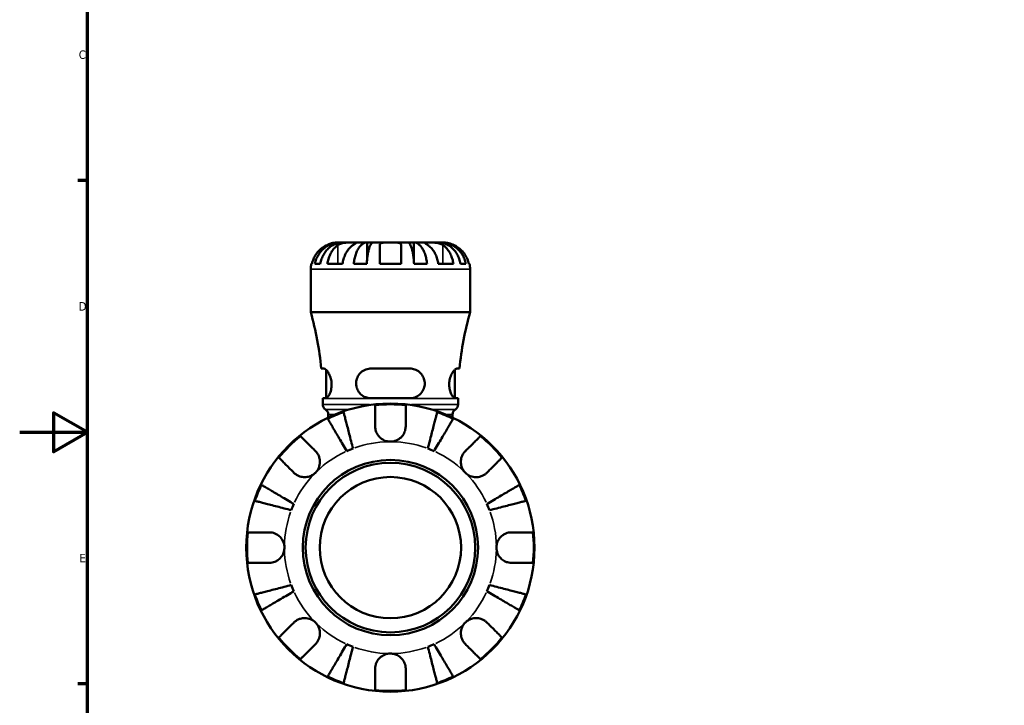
# Model space of a CAD drawing. Header units: millimetres. Extents: x 0 to 902, y 0 to 828.
# Tile 2 of 11: x 0 to 290, y 216 to 419. Entities that reach past the tile are written whole.
import ezdxf

# ---------------------------------------------------------------- set-up
doc = ezdxf.new("R2010")
doc.units = ezdxf.units.MM
for name, color, linetype, lineweight in [('Border (ISO)', 7, 'Continuous', 70), ('Visible (ISO)', 7, 'Continuous', 50), ('Visible Narrow (ISO)', 7, 'Continuous', 35)]:
    doc.layers.add(name, color=color, linetype=linetype, lineweight=lineweight)
doc.styles.add('Note Text (ISO)', font='tahoma.ttf')

# ---------------------------------------------------------------- blocks, each defined once
blk = doc.blocks.new('Borders Default Border')
at = {"layer": 'Border (ISO)'}
for p, q in [((20, 371.25), (17.1, 371.25)), ((20, 222.75), (17.1, 222.75))]:
    blk.add_line(p, q, dxfattribs=at)
at = {"layer": 'Border (ISO)', "flags": 128}
for points in [[(20, 20), (20, 574), (821, 574), (821, 20), (20, 20)], [(0, 297), (20, 297), (10, 302.77), (10, 291.23), (20, 297)]]:
    blk.add_lwpolyline(points, dxfattribs=at)
at = {"layer": 'Border (ISO)', "color": 232, "true_color": 0xca0064, "char_height": 2.5, "attachment_point": 7, "style": 'Note Text (ISO)'}
for s, insert in [('C', (17.43, 407.08)), ('D', (17.43, 332.88)), ('E', (17.64, 258.63))]:
    blk.add_mtext(s, dxfattribs=dict(at, insert=insert))

msp = doc.modelspace()

# ---------------------------------------------------------------- linework, layer by layer
at = {"layer": 'Visible (ISO)'}
for p, q in [((94.542, 352.9688), (93.7057, 352.9688)), ((94.542, 352.9688), (94.542, 352.9188)), ((95.3074, 352.9688), (94.542, 352.9688)), ((98.2822, 352.9688), (95.3074, 352.9688)), ((102.4397, 352.9688), (98.2822, 352.9688)), ((102.4397, 352.9688), (102.4397, 347.8804)), ((104.2874, 352.9688), (102.4397, 352.9688)), ((109.3307, 352.9688), (104.2874, 352.9688)), ((114.374, 352.9688), (109.3307, 352.9688)), ((116.2218, 352.9688), (114.374, 352.9688)), ((120.3793, 352.9688), (116.2218, 352.9688)), ((116.2218, 352.9688), (116.2218, 347.8804)), ((123.3541, 352.9688), (120.3793, 352.9688)), ((124.1194, 352.9688), (123.3541, 352.9688)), ((124.9557, 352.9688), (124.1194, 352.9688)), ((124.1194, 352.9688), (124.1194, 352.9188)), ((85.9898, 346.6688), (86.2034, 346.6688)), ((87.0576, 346.6688), (88.6464, 346.6688)), ((90.7498, 346.6688), (95.2046, 346.6688)), ((98.5161, 346.6688), (102.3518, 346.6688)), ((106.1807, 346.6688), (112.4807, 346.6688)), ((116.3096, 346.6688), (120.1454, 346.6688)), ((123.4568, 346.6688), (127.9116, 346.6688)), ((130.015, 346.6688), (131.6038, 346.6688)), ((132.4581, 346.6688), (132.6716, 346.6688)), ((85.8307, 332.3888), (85.8307, 345.0938)), ((132.8307, 332.3888), (132.8307, 345.0938)), ((132.8307, 332.3888), (85.8307, 332.3888)), ((89.7627, 315.7813), (88.9354, 315.7813)), ((90.3557, 307.059), (90.3557, 315.46)), ((115.0807, 315.7813), (103.5807, 315.7813)), ((128.3057, 307.059), (128.3057, 315.46)), ((129.726, 315.7813), (128.8987, 315.7813)), ((89.3556, 307.0313), (90.2011, 307.0313)), ((89.3557, 305.1817), (89.3557, 306.9088)), ((103.5807, 307.0313), (115.0807, 307.0313)), ((128.4603, 307.0313), (129.3058, 307.0313)), ((129.3057, 305.1817), (129.3057, 306.9088)), ((91.0007, 301.3128), (91.0007, 302.2697)), ((127.6607, 301.3128), (127.6607, 302.2697))]:
    msp.add_line(p, q, dxfattribs=at)
for radius in [42.5, 25.85, 25, 20.8333]:
    msp.add_circle((109.3307, 262.9688), radius, dxfattribs=at)
for centre, radius, start, end in [((93.7057, 345.0938), 7.875, 168.463041, 180), ((124.9557, 345.0938), 7.875, 0, 11.536959), ((-4.4962, 306.9088), 93.8519, 5.424685, 15.75304), ((223.1576, 306.9088), 93.8519, 164.24696, 174.575315), ((-4.4962, 306.9088), 93.8519, 0, 0.074785), ((91.0557, 305.1817), 1.7, 180, 238.923876), ((109.3307, 262.9688), 42.2727, 83.88919, 96.11081), ((127.6057, 305.1817), 1.7, 301.076124, 0), ((223.1576, 306.9088), 93.8519, 179.925215, 180), ((89.3007, 302.2697), 1.7, 0, 58.923876), ((109.3307, 262.9688), 42.2727, 109.054366, 115.945634), ((109.3307, 262.9688), 42.2727, 64.054366, 70.945634), ((129.3607, 302.2697), 1.7, 121.076124, 180), ((109.3307, 262.9688), 42.2727, 128.88919, 141.11081), ((109.3307, 262.9688), 42.2727, 38.88919, 51.11081), ((109.3307, 262.9688), 31.25, 110.666222, 114.333778), ((109.3307, 262.9688), 31.25, 65.666222, 69.333778), ((109.3307, 262.9688), 42.2727, 154.054366, 160.945634), ((109.3307, 262.9688), 42.2727, 19.054366, 25.945634), ((109.3307, 262.9688), 31.25, 155.666222, 159.333778), ((109.3307, 262.9688), 31.25, 20.666222, 24.333778), ((109.3307, 262.9688), 42.2727, 173.88919, 186.11081), ((109.3307, 262.9688), 42.2727, 353.88919, 6.11081), ((109.3307, 262.9688), 31.25, 200.666222, 204.333778), ((109.3307, 262.9688), 31.25, 335.666222, 339.333778), ((109.3307, 262.9688), 42.2727, 199.054366, 205.945634), ((109.3307, 262.9688), 42.2727, 334.054366, 340.945634), ((109.3307, 262.9688), 42.2727, 218.88919, 231.11081), ((109.3307, 262.9688), 42.2727, 308.88919, 321.11081), ((109.3307, 262.9688), 31.25, 245.666222, 249.333778), ((109.3307, 262.9688), 31.25, 290.666222, 294.333778), ((109.3307, 262.9688), 42.2727, 244.054366, 250.945634), ((109.3307, 262.9688), 42.2727, 289.054366, 295.945634), ((109.3307, 262.9688), 42.2727, 263.88919, 276.11081)]:
    msp.add_arc(centre, radius, start, end, dxfattribs=at)
for points, knots in [([(90.5557, 352.1911), (90.2226, 352.0331), (89.8858, 351.8443), (89.1193, 351.336), (88.7052, 350.993), (88.0126, 350.3044), (87.6697, 349.8959), (87.0782, 349.0157), (86.8295, 348.544), (86.462, 347.661), (86.3068, 347.1708), (86.2034, 346.6688)], [3.892395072, 3.892395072, 3.892395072, 3.892395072, 3.998310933, 3.998310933, 4.145419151, 4.145419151, 4.291315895, 4.291315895, 4.43721264, 4.43721264, 4.578247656, 4.578247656, 4.578247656, 4.578247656]), ([(87.0576, 346.6688), (87.1576, 347.1745), (87.3083, 347.6684), (87.6639, 348.5547), (87.9036, 349.0266), (88.474, 349.9076), (88.8047, 350.3167), (89.4707, 351.0041), (89.8675, 351.3457), (90.722, 351.9348), (91.1796, 352.1823), (92.051, 352.5547), (92.545, 352.7138), (93.5546, 352.9208), (94.07, 352.9688), (94.542, 352.9688)], [0.14940091, 0.14940091, 0.14940091, 0.14940091, 0.2914093, 0.2914093, 0.4372079, 0.4372079, 0.58300651, 0.58300651, 0.72897266, 0.72897266, 0.87493881, 0.87493881, 1.02118481, 1.02118481, 1.16743081, 1.16743081, 1.16743081, 1.16743081]), ([(95.3074, 352.9688), (94.8873, 352.9688), (94.4286, 352.9208), (93.5301, 352.7138), (93.0904, 352.5547), (92.3149, 352.1823), (91.9076, 351.9348), (91.1472, 351.3457), (90.7941, 351.0041), (90.2013, 350.3167), (89.907, 349.9076), (89.3993, 349.0266), (89.186, 348.5547), (88.8695, 347.6684), (88.7355, 347.1745), (88.6464, 346.6688)], [3.50593172, 3.50593172, 3.50593172, 3.50593172, 3.65217772, 3.65217772, 3.79842372, 3.79842372, 3.94438987, 3.94438987, 4.09035602, 4.09035602, 4.23615463, 4.23615463, 4.38195324, 4.38195324, 4.52396163, 4.52396163, 4.52396163, 4.52396163]), ([(93.7057, 352.9688), (93.7057, 352.9688), (93.6828, 352.969), (93.5888, 352.9678), (93.5148, 352.9664), (93.2451, 352.9525), (93.0028, 352.9326), (92.4919, 352.8475), (92.255, 352.7975), (91.8174, 352.6792), (91.6269, 352.6204), (91.2372, 352.4839), (91.0397, 352.4066), (90.7467, 352.2797), (90.6508, 352.2362), (90.5557, 352.1911)], [-2.176679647, -2.176679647, -2.176679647, -2.176679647, -2.110866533, -2.110866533, -2.040552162, -2.040552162, -1.91738302, -1.91738302, -1.829422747, -1.829422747, -1.765581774, -1.765581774, -1.70117883, -1.70117883, -1.669619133, -1.669619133, -1.669619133, -1.669619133]), ([(90.7498, 346.6688), (90.8229, 347.1708), (90.9327, 347.661), (91.1926, 348.544), (91.3684, 349.0157), (91.7867, 349.8959), (92.0292, 350.3044), (92.5189, 350.993), (92.8117, 351.336), (93.3537, 351.8443), (93.5919, 352.0331), (93.8274, 352.1911)], [0.149410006, 0.149410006, 0.149410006, 0.149410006, 0.290445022, 0.290445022, 0.436341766, 0.436341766, 0.582238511, 0.582238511, 0.729346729, 0.729346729, 0.835262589, 0.835262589, 0.835262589, 0.835262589]), ([(93.8274, 352.1911), (93.9136, 352.2489), (94.0056, 352.304), (94.261, 352.4403), (94.4324, 352.516), (94.8057, 352.651), (95.0063, 352.7092), (95.5052, 352.8238), (95.8064, 352.8701), (96.5026, 352.9418), (96.8902, 352.957), (97.6382, 352.9704), (97.9878, 352.9688), (98.2822, 352.9688)], [-0.50766593, -0.50766593, -0.50766593, -0.50766593, -0.46718991, -0.46718991, -0.402002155, -0.402002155, -0.33506637, -0.33506637, -0.243004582, -0.243004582, -0.124888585, -0.124888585, 0, 0, 0, 0]), ([(98.2822, 352.1911), (98.0466, 352.0331), (97.8084, 351.8443), (97.2665, 351.336), (96.9737, 350.993), (96.4839, 350.3044), (96.2415, 349.8959), (95.8232, 349.0157), (95.6473, 348.544), (95.3875, 347.661), (95.2777, 347.1708), (95.2046, 346.6688)], [3.892401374, 3.892401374, 3.892401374, 3.892401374, 3.998317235, 3.998317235, 4.145425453, 4.145425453, 4.291322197, 4.291322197, 4.437218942, 4.437218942, 4.578253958, 4.578253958, 4.578253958, 4.578253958]), ([(98.2822, 352.9688), (98.4379, 352.9688), (98.5769, 352.969), (98.8249, 352.9678), (98.9305, 352.9663), (99.1288, 352.9538), (99.1933, 352.9388), (99.2129, 352.8739), (99.1742, 352.8266), (99.0333, 352.7093), (98.9545, 352.6511), (98.763, 352.5161), (98.6521, 352.4404), (98.4506, 352.3042), (98.3685, 352.2489), (98.2822, 352.1911)], [0, 0, 0, 0, 0.066081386, 0.066081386, 0.136674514, 0.136674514, 0.238734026, 0.238734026, 0.334577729, 0.334577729, 0.401578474, 0.401578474, 0.466853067, 0.466853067, 0.507453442, 0.507453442, 0.507453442, 0.507453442]), ([(98.5161, 346.6688), (98.5685, 347.1745), (98.6475, 347.6684), (98.8339, 348.5547), (98.9596, 349.0266), (99.2586, 349.9076), (99.432, 350.3167), (99.7811, 351.0041), (99.9891, 351.3457), (100.4371, 351.9348), (100.677, 352.1823), (101.1338, 352.5547), (101.3928, 352.7138), (101.922, 352.9208), (102.1922, 352.9688), (102.4397, 352.9688)], [0.14940091, 0.14940091, 0.14940091, 0.14940091, 0.2914093, 0.2914093, 0.4372079, 0.4372079, 0.58300651, 0.58300651, 0.72897266, 0.72897266, 0.87493881, 0.87493881, 1.02118481, 1.02118481, 1.16743081, 1.16743081, 1.16743081, 1.16743081]), ([(104.2874, 352.9688), (104.1654, 352.9688), (104.0321, 352.9208), (103.771, 352.7138), (103.6432, 352.5547), (103.4178, 352.1823), (103.2995, 351.9348), (103.0785, 351.3457), (102.9759, 351.0041), (102.8037, 350.3167), (102.7181, 349.9076), (102.5706, 349.0266), (102.5086, 348.5547), (102.4167, 347.6684), (102.3777, 347.1745), (102.3518, 346.6688)], [3.50593182, 3.50593182, 3.50593182, 3.50593182, 3.65217783, 3.65217783, 3.79842383, 3.79842383, 3.94438998, 3.94438998, 4.09035612, 4.09035612, 4.23615473, 4.23615473, 4.38195334, 4.38195334, 4.52396173, 4.52396173, 4.52396173, 4.52396173]), ([(106.1807, 352.1911), (106.1807, 352.2531), (106.1889, 352.3122), (106.2301, 352.4481), (106.2726, 352.5207), (106.3987, 352.6519), (106.4836, 352.7091), (106.7376, 352.8236), (106.9242, 352.8702), (107.4266, 352.9419), (107.7566, 352.957), (108.5025, 352.9704), (108.9144, 352.9688), (109.3307, 352.9688)], [-0.508164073, -0.508164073, -0.508164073, -0.508164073, -0.464605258, -0.464605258, -0.401547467, -0.401547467, -0.335618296, -0.335618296, -0.242869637, -0.242869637, -0.124906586, -0.124906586, 0, 0, 0, 0]), ([(106.1807, 346.6688), (106.1807, 347.1708), (106.1807, 347.661), (106.1807, 348.544), (106.1807, 349.0157), (106.1807, 349.8959), (106.1807, 350.3044), (106.1807, 350.993), (106.1807, 351.336), (106.1807, 351.8443), (106.1807, 352.0331), (106.1807, 352.1911)], [0.149410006, 0.149410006, 0.149410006, 0.149410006, 0.290445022, 0.290445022, 0.436341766, 0.436341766, 0.582238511, 0.582238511, 0.729346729, 0.729346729, 0.835262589, 0.835262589, 0.835262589, 0.835262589]), ([(109.3307, 352.9688), (109.5501, 352.9688), (109.7688, 352.969), (110.2127, 352.9678), (110.4358, 352.9664), (111.0212, 352.9525), (111.3557, 352.9326), (111.8324, 352.8475), (111.9983, 352.7975), (112.2244, 352.6792), (112.2998, 352.6204), (112.4128, 352.4839), (112.4496, 352.4066), (112.4764, 352.2797), (112.4807, 352.2362), (112.4807, 352.1911)], [-2.176679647, -2.176679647, -2.176679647, -2.176679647, -2.110866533, -2.110866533, -2.040552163, -2.040552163, -1.91738302, -1.91738302, -1.829422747, -1.829422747, -1.765581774, -1.765581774, -1.70117883, -1.70117883, -1.669619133, -1.669619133, -1.669619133, -1.669619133]), ([(112.4807, 352.1911), (112.4807, 352.0331), (112.4807, 351.8443), (112.4807, 351.336), (112.4807, 350.993), (112.4807, 350.3044), (112.4807, 349.8959), (112.4807, 349.0157), (112.4807, 348.544), (112.4807, 347.661), (112.4807, 347.1708), (112.4807, 346.6688)], [3.8924012, 3.8924012, 3.8924012, 3.8924012, 3.998317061, 3.998317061, 4.145425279, 4.145425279, 4.291322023, 4.291322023, 4.437218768, 4.437218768, 4.578253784, 4.578253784, 4.578253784, 4.578253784]), ([(116.3096, 346.6688), (116.2837, 347.1745), (116.2448, 347.6684), (116.1528, 348.5547), (116.0908, 349.0266), (115.9433, 349.9076), (115.8578, 350.3167), (115.6855, 351.0041), (115.5829, 351.3457), (115.3619, 351.9348), (115.2436, 352.1823), (115.0182, 352.5547), (114.8905, 352.7138), (114.6294, 352.9208), (114.4961, 352.9688), (114.374, 352.9688)], [0.14940091, 0.14940091, 0.14940091, 0.14940091, 0.2914093, 0.2914093, 0.4372079, 0.4372079, 0.58300651, 0.58300651, 0.72897266, 0.72897266, 0.87493881, 0.87493881, 1.02118481, 1.02118481, 1.16743081, 1.16743081, 1.16743081, 1.16743081]), ([(116.2218, 352.9688), (116.4692, 352.9688), (116.7394, 352.9208), (117.2686, 352.7138), (117.5277, 352.5547), (117.9845, 352.1823), (118.2244, 351.9348), (118.6723, 351.3457), (118.8803, 351.0041), (119.2295, 350.3167), (119.4028, 349.9076), (119.7019, 349.0266), (119.8275, 348.5547), (120.0139, 347.6684), (120.0929, 347.1745), (120.1454, 346.6688)], [3.50593182, 3.50593182, 3.50593182, 3.50593182, 3.65217783, 3.65217783, 3.79842383, 3.79842383, 3.94438998, 3.94438998, 4.09035612, 4.09035612, 4.23615473, 4.23615473, 4.38195334, 4.38195334, 4.52396173, 4.52396173, 4.52396173, 4.52396173]), ([(120.3793, 352.1911), (120.2931, 352.2489), (120.211, 352.304), (120.0095, 352.4403), (119.8986, 352.516), (119.7071, 352.651), (119.6283, 352.7092), (119.4905, 352.8238), (119.4517, 352.8701), (119.4642, 352.9418), (119.5441, 352.957), (119.852, 352.9704), (120.0849, 352.9688), (120.3793, 352.9688)], [-0.50766593, -0.50766593, -0.50766593, -0.50766593, -0.46718991, -0.46718991, -0.402002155, -0.402002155, -0.33506637, -0.33506637, -0.243004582, -0.243004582, -0.124888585, -0.124888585, 0, 0, 0, 0]), ([(120.3793, 352.9688), (120.535, 352.9688), (120.7067, 352.969), (121.0887, 352.9678), (121.2997, 352.9663), (121.8394, 352.9538), (122.1746, 352.9388), (122.8302, 352.8739), (123.144, 352.8266), (123.6547, 352.7093), (123.8554, 352.6511), (124.2287, 352.5161), (124.4001, 352.4404), (124.6556, 352.3042), (124.7477, 352.2489), (124.834, 352.1911)], [0, 0, 0, 0, 0.066081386, 0.066081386, 0.136674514, 0.136674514, 0.238734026, 0.238734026, 0.334577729, 0.334577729, 0.401578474, 0.401578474, 0.466853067, 0.466853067, 0.507453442, 0.507453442, 0.507453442, 0.507453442]), ([(123.4568, 346.6688), (123.3837, 347.1708), (123.2739, 347.661), (123.0141, 348.544), (122.8382, 349.0157), (122.4199, 349.8959), (122.1775, 350.3044), (121.6877, 350.993), (121.3949, 351.336), (120.853, 351.8443), (120.6148, 352.0331), (120.3793, 352.1911)], [0.149410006, 0.149410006, 0.149410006, 0.149410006, 0.290445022, 0.290445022, 0.436341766, 0.436341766, 0.582238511, 0.582238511, 0.729346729, 0.729346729, 0.835262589, 0.835262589, 0.835262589, 0.835262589]), ([(130.015, 346.6688), (129.926, 347.1745), (129.7919, 347.6684), (129.4754, 348.5547), (129.2621, 349.0266), (128.7544, 349.9076), (128.4601, 350.3167), (127.8674, 351.0041), (127.5142, 351.3457), (126.7538, 351.9348), (126.3465, 352.1823), (125.571, 352.5547), (125.1313, 352.7138), (124.2328, 352.9208), (123.7741, 352.9688), (123.3541, 352.9688)], [0.14940091, 0.14940091, 0.14940091, 0.14940091, 0.2914093, 0.2914093, 0.4372079, 0.4372079, 0.58300651, 0.58300651, 0.72897266, 0.72897266, 0.87493881, 0.87493881, 1.02118481, 1.02118481, 1.16743081, 1.16743081, 1.16743081, 1.16743081]), ([(124.1194, 352.9688), (124.5914, 352.9688), (125.1068, 352.9208), (126.1164, 352.7138), (126.6105, 352.5547), (127.4818, 352.1823), (127.9395, 351.9348), (128.7939, 351.3457), (129.1907, 351.0041), (129.8567, 350.3167), (130.1874, 349.9076), (130.7578, 349.0266), (130.9975, 348.5547), (131.3531, 347.6684), (131.5038, 347.1745), (131.6038, 346.6688)], [3.50593172, 3.50593172, 3.50593172, 3.50593172, 3.65217772, 3.65217772, 3.79842372, 3.79842372, 3.94438987, 3.94438987, 4.09035602, 4.09035602, 4.23615463, 4.23615463, 4.38195324, 4.38195324, 4.52396163, 4.52396163, 4.52396163, 4.52396163]), ([(124.834, 352.1911), (125.0696, 352.0331), (125.3078, 351.8443), (125.8497, 351.336), (126.1425, 350.993), (126.6323, 350.3044), (126.8747, 349.8959), (127.293, 349.0157), (127.4689, 348.544), (127.7287, 347.661), (127.8385, 347.1708), (127.9116, 346.6688)], [3.892395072, 3.892395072, 3.892395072, 3.892395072, 3.998310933, 3.998310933, 4.145419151, 4.145419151, 4.291315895, 4.291315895, 4.43721264, 4.43721264, 4.578247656, 4.578247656, 4.578247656, 4.578247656]), ([(128.1057, 352.1911), (127.865, 352.3052), (127.6202, 352.4086), (127.1083, 352.5986), (126.8457, 352.6808), (126.3312, 352.8151), (126.0868, 352.8636), (125.5844, 352.9406), (125.3558, 352.9567), (125.0384, 352.9705), (124.9557, 352.9688), (124.9557, 352.9688)], [-0.507771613, -0.507771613, -0.507771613, -0.507771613, -0.427868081, -0.427868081, -0.340242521, -0.340242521, -0.247592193, -0.247592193, -0.125001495, -0.125001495, 0, 0, 0, 0]), ([(132.4581, 346.6688), (132.3547, 347.1708), (132.1994, 347.661), (131.8319, 348.544), (131.5833, 349.0157), (130.9917, 349.8959), (130.6488, 350.3044), (129.9562, 350.993), (129.5421, 351.336), (128.7757, 351.8443), (128.4388, 352.0331), (128.1057, 352.1911)], [0.149410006, 0.149410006, 0.149410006, 0.149410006, 0.290445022, 0.290445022, 0.436341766, 0.436341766, 0.582238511, 0.582238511, 0.729346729, 0.729346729, 0.835262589, 0.835262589, 0.835262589, 0.835262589]), ([(89.7627, 315.7813), (89.7985, 315.7813), (89.8359, 315.7762), (90.0317, 315.7256), (90.2118, 315.6046), (90.6298, 315.188), (90.8718, 314.8646), (91.3154, 314.0798), (91.5187, 313.6249), (91.8135, 312.6761), (91.9142, 312.2026), (92.0127, 311.2159), (92.008, 310.7214), (91.8911, 309.7224), (91.7717, 309.2412), (91.4429, 308.3309), (91.2256, 307.9277), (90.7946, 307.3412), (90.5818, 307.1506), (90.3243, 307.045), (90.2611, 307.0313), (90.2011, 307.0313)], [-1.55060943, -1.55060943, -1.55060943, -1.55060943, -1.51243137, -1.51243137, -1.35861989, -1.35861989, -1.17647343, -1.17647343, -1.00318818, -1.00318818, -0.85396759, -0.85396759, -0.7041226, -0.7041226, -0.54015445, -0.54015445, -0.35042513, -0.35042513, -0.16794, -0.16794, -0.10515337, -0.10515337, -0.10515337, -0.10515337]), ([(103.5807, 307.0313), (103.5076, 307.0313), (103.4346, 307.0332), (102.9048, 307.0597), (102.4584, 307.1538), (101.4826, 307.5218), (100.9749, 307.8418), (100.1725, 308.6147), (99.8598, 309.0437), (99.4242, 309.9595), (99.2889, 310.4264), (99.1772, 311.4096), (99.2067, 311.9064), (99.4424, 312.933), (99.6693, 313.4389), (100.327, 314.3968), (100.7827, 314.8253), (101.7965, 315.4417), (102.3452, 315.6441), (103.1414, 315.7647), (103.3604, 315.7813), (103.5807, 315.7813)], [-1.53944525, -1.53944525, -1.53944525, -1.53944525, -1.51651255, -1.51651255, -1.37280133, -1.37280133, -1.18353452, -1.18353452, -1.019012, -1.019012, -0.87185533, -0.87185533, -0.72131698, -0.72131698, -0.54915531, -0.54915531, -0.3496206, -0.3496206, -0.16369235, -0.16369235, -0.0944731, -0.0944731, -0.0944731, -0.0944731]), ([(115.0807, 315.7813), (115.2024, 315.7813), (115.3238, 315.7762), (115.9308, 315.7256), (116.4001, 315.6046), (117.3516, 315.188), (117.8188, 314.8646), (118.5848, 314.0798), (118.8919, 313.6249), (119.2945, 312.6761), (119.4109, 312.2026), (119.4796, 311.2159), (119.43, 310.7214), (119.1548, 309.7224), (118.9183, 309.2412), (118.2507, 308.3309), (117.7994, 307.9277), (116.7954, 307.3412), (116.2484, 307.1506), (115.4792, 307.045), (115.2803, 307.0313), (115.0807, 307.0313)], [-1.55060943, -1.55060943, -1.55060943, -1.55060943, -1.51243137, -1.51243137, -1.35861989, -1.35861989, -1.17647343, -1.17647343, -1.00318818, -1.00318818, -0.85396759, -0.85396759, -0.7041226, -0.7041226, -0.54015445, -0.54015445, -0.35042513, -0.35042513, -0.16794, -0.16794, -0.10515337, -0.10515337, -0.10515337, -0.10515337]), ([(128.4603, 307.0313), (128.4383, 307.0313), (128.4159, 307.0332), (128.2501, 307.0597), (128.0919, 307.1538), (127.7109, 307.5218), (127.4844, 307.8418), (127.104, 308.6147), (126.9457, 309.0437), (126.7335, 309.9595), (126.673, 310.4264), (126.6565, 311.4096), (126.7035, 311.9064), (126.9078, 312.933), (127.0757, 313.4389), (127.4992, 314.3968), (127.7623, 314.8253), (128.2567, 315.4417), (128.4885, 315.6441), (128.7639, 315.7647), (128.834, 315.7813), (128.8987, 315.7813)], [-1.53944525, -1.53944525, -1.53944525, -1.53944525, -1.51651255, -1.51651255, -1.37280133, -1.37280133, -1.18353452, -1.18353452, -1.019012, -1.019012, -0.87185533, -0.87185533, -0.72131698, -0.72131698, -0.54915531, -0.54915531, -0.3496206, -0.3496206, -0.16369235, -0.16369235, -0.0944731, -0.0944731, -0.0944731, -0.0944731]), ([(104.8307, 298.7188), (104.8307, 299.2192), (104.8307, 299.7274), (104.8307, 300.8436), (104.8307, 301.4323), (104.8307, 302.4188), (104.8307, 302.9079), (104.8307, 303.7517), (104.8307, 304.1064), (104.8307, 304.6315), (104.8307, 304.8536), (104.8307, 305.0013)], [5.502271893, 5.502271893, 5.502271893, 5.502271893, 5.661726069, 5.661726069, 5.871113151, 5.871113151, 6.079513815, 6.079513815, 6.287914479, 6.287914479, 6.490075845, 6.490075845, 6.490075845, 6.490075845]), ([(113.8307, 305.0013), (113.8307, 304.8536), (113.8307, 304.6315), (113.8307, 304.1064), (113.8307, 303.7517), (113.8307, 302.9079), (113.8307, 302.4188), (113.8307, 301.4323), (113.8307, 300.8436), (113.8307, 299.7274), (113.8307, 299.2192), (113.8307, 298.7188)], [0.21343841, 0.21343841, 0.21343841, 0.21343841, 0.415599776, 0.415599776, 0.62400044, 0.62400044, 0.832401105, 0.832401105, 1.041788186, 1.041788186, 1.201242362, 1.201242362, 1.201242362, 1.201242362]), ([(95.5301, 302.9254), (95.5671, 302.7824), (95.6228, 302.5672), (95.7542, 302.059), (95.8429, 301.7162), (96.0538, 300.9005), (96.1761, 300.4275), (96.4226, 299.4745), (96.5695, 298.9063), (96.8859, 297.6831), (97.0553, 297.028), (97.3782, 295.7796), (97.5614, 295.0711), (97.9357, 293.6236), (98.1269, 292.8846), (98.3019, 292.208)], [0.21343366, 0.21343366, 0.21343366, 0.21343366, 0.41600999, 0.41600999, 0.62434849, 0.62434849, 0.83268698, 0.83268698, 1.04157188, 1.04157188, 1.25045677, 1.25045677, 1.46012794, 1.46012794, 1.66979911, 1.66979911, 1.66979911, 1.66979911]), ([(120.3596, 292.208), (120.5346, 292.8846), (120.7257, 293.6236), (121.1, 295.0711), (121.2833, 295.7796), (121.6061, 297.028), (121.7755, 297.6831), (122.0919, 298.9063), (122.2388, 299.4745), (122.4853, 300.4275), (122.6076, 300.9005), (122.8186, 301.7162), (122.9072, 302.059), (123.0387, 302.5672), (123.0943, 302.7824), (123.1313, 302.9254)], [5.01611651, 5.01611651, 5.01611651, 5.01611651, 5.22578768, 5.22578768, 5.43545884, 5.43545884, 5.64434374, 5.64434374, 5.85322864, 5.85322864, 6.06156713, 6.06156713, 6.26990562, 6.26990562, 6.47248196, 6.47248196, 6.47248196, 6.47248196]), ([(96.4541, 291.4426), (96.0994, 292.0448), (95.7119, 292.7025), (94.9531, 293.9908), (94.5817, 294.6213), (93.9273, 295.7323), (93.5838, 296.3153), (92.9426, 297.404), (92.6447, 297.9097), (92.1451, 298.7578), (91.8972, 299.1787), (91.4695, 299.9047), (91.2898, 300.2098), (91.0234, 300.6621), (90.9106, 300.8536), (90.8356, 300.9808)], [5.01611651, 5.01611651, 5.01611651, 5.01611651, 5.22578768, 5.22578768, 5.43545884, 5.43545884, 5.64434374, 5.64434374, 5.85322864, 5.85322864, 6.06156713, 6.06156713, 6.26990562, 6.26990562, 6.47248196, 6.47248196, 6.47248196, 6.47248196]), ([(127.8258, 300.9808), (127.7508, 300.8536), (127.638, 300.6621), (127.3716, 300.2098), (127.1919, 299.9047), (126.7643, 299.1787), (126.5163, 298.7578), (126.0167, 297.9097), (125.7189, 297.404), (125.0776, 296.3153), (124.7341, 295.7323), (124.0797, 294.6213), (123.7083, 293.9908), (122.9495, 292.7025), (122.562, 292.0448), (122.2073, 291.4426)], [0.21343366, 0.21343366, 0.21343366, 0.21343366, 0.41600999, 0.41600999, 0.62434849, 0.62434849, 0.83268698, 0.83268698, 1.04157188, 1.04157188, 1.25045677, 1.25045677, 1.46012794, 1.46012794, 1.66979911, 1.66979911, 1.66979911, 1.66979911]), ([(109.3307, 294.2188), (108.9121, 294.2188), (108.4956, 294.2772), (107.6064, 294.5316), (107.1462, 294.7521), (106.3568, 295.3104), (106.0254, 295.6311), (105.5086, 296.3107), (105.314, 296.6531), (105.0745, 297.2377), (105.0017, 297.4673), (104.899, 297.9086), (104.8659, 298.1188), (104.8363, 298.4591), (104.8307, 298.5894), (104.8307, 298.7188)], [0, 0, 0, 0, 0.125582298, 0.125582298, 0.277586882, 0.277586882, 0.415658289, 0.415658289, 0.535588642, 0.535588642, 0.610628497, 0.610628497, 0.678307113, 0.678307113, 0.720599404, 0.720599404, 0.720599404, 0.720599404]), ([(113.8307, 298.7188), (113.8307, 298.5099), (113.8162, 298.2984), (113.7562, 297.8761), (113.7113, 297.6662), (113.5741, 297.1964), (113.4734, 296.9394), (113.1223, 296.2443), (112.8221, 295.8341), (112.0526, 295.0922), (111.581, 294.7816), (110.515, 294.3371), (109.9264, 294.2188), (109.3307, 294.2188)], [-0.72877811, -0.72877811, -0.72877811, -0.72877811, -0.658645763, -0.658645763, -0.589487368, -0.589487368, -0.502828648, -0.502828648, -0.347823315, -0.347823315, -0.178705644, -0.178705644, 0, 0, 0, 0]), ([(82.7912, 295.8723), (82.8957, 295.7678), (83.0528, 295.6107), (83.424, 295.2394), (83.6748, 294.9887), (84.2715, 294.392), (84.6173, 294.0462), (85.3149, 293.3486), (85.7312, 292.9323), (86.5205, 292.143), (86.8798, 291.7837), (87.2336, 291.4299)], [0.21343841, 0.21343841, 0.21343841, 0.21343841, 0.415599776, 0.415599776, 0.62400044, 0.62400044, 0.832401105, 0.832401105, 1.041788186, 1.041788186, 1.201242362, 1.201242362, 1.201242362, 1.201242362]), ([(131.4278, 291.4299), (131.7816, 291.7837), (132.1409, 292.143), (132.9302, 292.9323), (133.3465, 293.3486), (134.0441, 294.0462), (134.39, 294.392), (134.9866, 294.9887), (135.2374, 295.2394), (135.6087, 295.6107), (135.7657, 295.7678), (135.8702, 295.8723)], [5.502271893, 5.502271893, 5.502271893, 5.502271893, 5.661726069, 5.661726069, 5.871113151, 5.871113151, 6.079513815, 6.079513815, 6.287914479, 6.287914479, 6.490075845, 6.490075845, 6.490075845, 6.490075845]), ([(87.2336, 291.4299), (87.3228, 291.3407), (87.409, 291.247), (87.6766, 290.9297), (87.8429, 290.69), (88.1392, 290.156), (88.2645, 289.8622), (88.491, 289.1148), (88.5574, 288.655), (88.5438, 287.6229), (88.4296, 287.062), (87.9874, 285.9867), (87.6545, 285.4868), (87.2336, 285.0659)], [-0.724744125, -0.724744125, -0.724744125, -0.724744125, -0.682926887, -0.682926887, -0.589467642, -0.589467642, -0.490143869, -0.490143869, -0.349335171, -0.349335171, -0.17856496, -0.17856496, 0, 0, 0, 0]), ([(131.4278, 285.0659), (131.1867, 285.307), (130.9737, 285.5748), (130.6001, 286.173), (130.4453, 286.5044), (130.1802, 287.316), (130.1055, 287.8022), (130.1142, 288.7531), (130.19, 289.2082), (130.4288, 289.9418), (130.5569, 290.2276), (130.8597, 290.753), (131.0312, 290.9914), (131.2879, 291.2852), (131.3569, 291.3589), (131.4278, 291.4299)], [0, 0, 0, 0, 0.102304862, 0.102304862, 0.211653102, 0.211653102, 0.358687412, 0.358687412, 0.498615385, 0.498615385, 0.596138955, 0.596138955, 0.690342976, 0.690342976, 0.723550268, 0.723550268, 0.723550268, 0.723550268]), ([(80.8697, 285.0659), (80.5159, 285.4197), (80.1565, 285.779), (79.3672, 286.5683), (78.9509, 286.9846), (78.2534, 287.6822), (77.9075, 288.0281), (77.3109, 288.6247), (77.0601, 288.8755), (76.6888, 289.2468), (76.5317, 289.4038), (76.4273, 289.5083)], [5.502271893, 5.502271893, 5.502271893, 5.502271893, 5.661726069, 5.661726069, 5.871113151, 5.871113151, 6.079513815, 6.079513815, 6.287914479, 6.287914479, 6.490075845, 6.490075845, 6.490075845, 6.490075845]), ([(142.2342, 289.5083), (142.1297, 289.4038), (141.9726, 289.2468), (141.6013, 288.8755), (141.3506, 288.6247), (140.7539, 288.0281), (140.4081, 287.6822), (139.7105, 286.9846), (139.2942, 286.5683), (138.5049, 285.779), (138.1456, 285.4197), (137.7918, 285.0659)], [0.21343841, 0.21343841, 0.21343841, 0.21343841, 0.415599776, 0.415599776, 0.62400044, 0.62400044, 0.832401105, 0.832401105, 1.041788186, 1.041788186, 1.201242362, 1.201242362, 1.201242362, 1.201242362]), ([(87.2336, 285.0659), (86.9925, 284.8248), (86.7247, 284.6118), (86.1265, 284.2382), (85.7951, 284.0834), (84.9835, 283.8183), (84.4974, 283.7436), (83.5465, 283.7524), (83.0913, 283.8281), (82.3577, 284.0669), (82.072, 284.195), (81.5465, 284.4978), (81.3081, 284.6693), (81.0143, 284.926), (80.9406, 284.995), (80.8697, 285.0659)], [0, 0, 0, 0, 0.102304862, 0.102304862, 0.211653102, 0.211653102, 0.358687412, 0.358687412, 0.498615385, 0.498615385, 0.596138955, 0.596138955, 0.690342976, 0.690342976, 0.723550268, 0.723550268, 0.723550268, 0.723550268]), ([(137.7918, 285.0659), (137.7025, 284.9767), (137.6089, 284.8905), (137.2916, 284.623), (137.0519, 284.4566), (136.5179, 284.1603), (136.2241, 284.035), (135.4767, 283.8085), (135.0169, 283.7421), (133.9848, 283.7557), (133.4239, 283.8699), (132.3486, 284.3121), (131.8487, 284.645), (131.4278, 285.0659)], [-0.724744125, -0.724744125, -0.724744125, -0.724744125, -0.682926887, -0.682926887, -0.589467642, -0.589467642, -0.490143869, -0.490143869, -0.349335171, -0.349335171, -0.17856496, -0.17856496, 0, 0, 0, 0]), ([(71.3187, 281.4639), (71.4459, 281.3889), (71.6374, 281.2761), (72.0897, 281.0097), (72.3948, 280.83), (73.1208, 280.4024), (73.5417, 280.1544), (74.3899, 279.6548), (74.8955, 279.357), (75.9842, 278.7157), (76.5672, 278.3723), (77.6783, 277.7178), (78.3088, 277.3464), (79.597, 276.5876), (80.2548, 276.2002), (80.8569, 275.8454)], [0.21343366, 0.21343366, 0.21343366, 0.21343366, 0.41600999, 0.41600999, 0.62434849, 0.62434849, 0.83268698, 0.83268698, 1.04157188, 1.04157188, 1.25045677, 1.25045677, 1.46012794, 1.46012794, 1.66979911, 1.66979911, 1.66979911, 1.66979911]), ([(137.8045, 275.8454), (138.4067, 276.2002), (139.0644, 276.5876), (140.3526, 277.3464), (140.9832, 277.7178), (142.0942, 278.3723), (142.6772, 278.7157), (143.7659, 279.357), (144.2715, 279.6548), (145.1197, 280.1544), (145.5406, 280.4024), (146.2666, 280.83), (146.5717, 281.0097), (147.024, 281.2761), (147.2155, 281.3889), (147.3427, 281.4639)], [5.01611651, 5.01611651, 5.01611651, 5.01611651, 5.22578768, 5.22578768, 5.43545884, 5.43545884, 5.64434374, 5.64434374, 5.85322864, 5.85322864, 6.06156713, 6.06156713, 6.26990562, 6.26990562, 6.47248196, 6.47248196, 6.47248196, 6.47248196]), ([(80.0916, 273.9977), (79.4149, 274.1727), (78.6759, 274.3638), (77.2284, 274.7381), (76.5199, 274.9214), (75.2716, 275.2442), (74.6165, 275.4136), (73.3932, 275.73), (72.825, 275.8769), (71.872, 276.1234), (71.3991, 276.2457), (70.5833, 276.4567), (70.2405, 276.5453), (69.7323, 276.6768), (69.5172, 276.7324), (69.3742, 276.7694)], [5.01611651, 5.01611651, 5.01611651, 5.01611651, 5.22578768, 5.22578768, 5.43545884, 5.43545884, 5.64434374, 5.64434374, 5.85322864, 5.85322864, 6.06156713, 6.06156713, 6.26990562, 6.26990562, 6.47248196, 6.47248196, 6.47248196, 6.47248196]), ([(149.2873, 276.7694), (149.1443, 276.7324), (148.9291, 276.6768), (148.4209, 276.5453), (148.0781, 276.4567), (147.2624, 276.2457), (146.7894, 276.1234), (145.8364, 275.8769), (145.2682, 275.73), (144.045, 275.4136), (143.3899, 275.2442), (142.1415, 274.9214), (141.433, 274.7381), (139.9855, 274.3638), (139.2465, 274.1727), (138.5698, 273.9977)], [0.21343366, 0.21343366, 0.21343366, 0.21343366, 0.41600999, 0.41600999, 0.62434849, 0.62434849, 0.83268698, 0.83268698, 1.04157188, 1.04157188, 1.25045677, 1.25045677, 1.46012794, 1.46012794, 1.66979911, 1.66979911, 1.66979911, 1.66979911]), ([(67.2982, 267.4688), (67.446, 267.4688), (67.6681, 267.4688), (68.1932, 267.4688), (68.5478, 267.4688), (69.3916, 267.4688), (69.8807, 267.4688), (70.8672, 267.4688), (71.4559, 267.4688), (72.5722, 267.4688), (73.0804, 267.4688), (73.5807, 267.4688)], [0.21343841, 0.21343841, 0.21343841, 0.21343841, 0.415599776, 0.415599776, 0.62400044, 0.62400044, 0.832401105, 0.832401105, 1.041788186, 1.041788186, 1.201242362, 1.201242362, 1.201242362, 1.201242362]), ([(73.5807, 267.4688), (73.7358, 267.4688), (73.8922, 267.4608), (74.3124, 267.4168), (74.5759, 267.3658), (75.1274, 267.2055), (75.412, 267.091), (76.0986, 266.7276), (76.4781, 266.4445), (77.2021, 265.6991), (77.5162, 265.2231), (77.963, 264.152), (78.0807, 263.5631), (78.0807, 262.9688)], [-0.719688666, -0.719688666, -0.719688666, -0.719688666, -0.669133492, -0.669133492, -0.584482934, -0.584482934, -0.490084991, -0.490084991, -0.347659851, -0.347659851, -0.17827673, -0.17827673, 0, 0, 0, 0]), ([(140.5807, 262.9688), (140.5807, 263.3698), (140.6343, 263.7689), (140.8569, 264.5829), (141.036, 264.9899), (141.5797, 265.8551), (141.9788, 266.2788), (142.7462, 266.8341), (143.0714, 267.0118), (143.6704, 267.2513), (143.9356, 267.3292), (144.4825, 267.438), (144.7622, 267.466), (145.0522, 267.4688), (145.0665, 267.4688), (145.0807, 267.4688)], [-3.126212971, -3.126212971, -3.126212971, -3.126212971, -3.005921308, -3.005921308, -2.872956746, -2.872956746, -2.697893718, -2.697893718, -2.583387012, -2.583387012, -2.495475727, -2.495475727, -2.403102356, -2.403102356, -2.398316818, -2.398316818, -2.398316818, -2.398316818]), ([(145.0807, 267.4688), (145.5811, 267.4688), (146.0893, 267.4688), (147.2055, 267.4688), (147.7942, 267.4688), (148.7807, 267.4688), (149.2698, 267.4688), (150.1136, 267.4688), (150.4683, 267.4688), (150.9934, 267.4688), (151.2155, 267.4688), (151.3632, 267.4688)], [5.502271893, 5.502271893, 5.502271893, 5.502271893, 5.661726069, 5.661726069, 5.871113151, 5.871113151, 6.079513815, 6.079513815, 6.287914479, 6.287914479, 6.490075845, 6.490075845, 6.490075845, 6.490075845]), ([(78.0807, 262.9688), (78.0807, 262.5678), (78.0271, 262.1687), (77.8046, 261.3547), (77.6255, 260.9478), (77.0817, 260.0826), (76.6826, 259.6588), (75.9152, 259.1035), (75.59, 258.9258), (74.991, 258.6864), (74.7259, 258.6085), (74.179, 258.4996), (73.8992, 258.4716), (73.6092, 258.4689), (73.595, 258.4688), (73.5807, 258.4688)], [-3.126212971, -3.126212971, -3.126212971, -3.126212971, -3.005921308, -3.005921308, -2.872956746, -2.872956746, -2.697893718, -2.697893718, -2.583387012, -2.583387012, -2.495475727, -2.495475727, -2.403102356, -2.403102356, -2.398316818, -2.398316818, -2.398316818, -2.398316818]), ([(145.0807, 258.4688), (144.9256, 258.4688), (144.7693, 258.4768), (144.3491, 258.5208), (144.0856, 258.5718), (143.534, 258.7321), (143.2495, 258.8466), (142.5629, 259.21), (142.1833, 259.4931), (141.4593, 260.2386), (141.1452, 260.7145), (140.6984, 261.7857), (140.5807, 262.3746), (140.5807, 262.9688)], [-0.719688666, -0.719688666, -0.719688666, -0.719688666, -0.669133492, -0.669133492, -0.584482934, -0.584482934, -0.490084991, -0.490084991, -0.347659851, -0.347659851, -0.17827673, -0.17827673, 0, 0, 0, 0]), ([(73.5807, 258.4688), (73.0804, 258.4688), (72.5722, 258.4688), (71.4559, 258.4688), (70.8672, 258.4688), (69.8807, 258.4688), (69.3916, 258.4688), (68.5478, 258.4688), (68.1932, 258.4688), (67.6681, 258.4688), (67.446, 258.4688), (67.2982, 258.4688)], [5.502271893, 5.502271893, 5.502271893, 5.502271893, 5.661726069, 5.661726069, 5.871113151, 5.871113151, 6.079513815, 6.079513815, 6.287914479, 6.287914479, 6.490075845, 6.490075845, 6.490075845, 6.490075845]), ([(151.3632, 258.4688), (151.2155, 258.4688), (150.9934, 258.4688), (150.4683, 258.4688), (150.1136, 258.4688), (149.2698, 258.4688), (148.7807, 258.4688), (147.7942, 258.4688), (147.2055, 258.4688), (146.0893, 258.4688), (145.5811, 258.4688), (145.0807, 258.4688)], [0.21343841, 0.21343841, 0.21343841, 0.21343841, 0.415599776, 0.415599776, 0.62400044, 0.62400044, 0.832401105, 0.832401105, 1.041788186, 1.041788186, 1.201242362, 1.201242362, 1.201242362, 1.201242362]), ([(69.3742, 249.1683), (69.5172, 249.2052), (69.7323, 249.2609), (70.2405, 249.3923), (70.5833, 249.481), (71.3991, 249.6919), (71.872, 249.8142), (72.825, 250.0607), (73.3932, 250.2076), (74.6165, 250.524), (75.2716, 250.6934), (76.5199, 251.0163), (77.2284, 251.1995), (78.6759, 251.5738), (79.4149, 251.765), (80.0916, 251.94)], [0.21343366, 0.21343366, 0.21343366, 0.21343366, 0.41600999, 0.41600999, 0.62434849, 0.62434849, 0.83268698, 0.83268698, 1.04157188, 1.04157188, 1.25045677, 1.25045677, 1.46012794, 1.46012794, 1.66979911, 1.66979911, 1.66979911, 1.66979911]), ([(80.8569, 250.0922), (80.2548, 249.7375), (79.597, 249.3501), (78.3088, 248.5912), (77.6783, 248.2198), (76.5672, 247.5654), (75.9842, 247.2219), (74.8955, 246.5807), (74.3899, 246.2828), (73.5417, 245.7832), (73.1208, 245.5353), (72.3948, 245.1076), (72.0897, 244.9279), (71.6374, 244.6615), (71.4459, 244.5487), (71.3187, 244.4737)], [5.01611651, 5.01611651, 5.01611651, 5.01611651, 5.22578768, 5.22578768, 5.43545884, 5.43545884, 5.64434374, 5.64434374, 5.85322864, 5.85322864, 6.06156713, 6.06156713, 6.26990562, 6.26990562, 6.47248196, 6.47248196, 6.47248196, 6.47248196]), ([(147.3427, 244.4737), (147.2155, 244.5487), (147.024, 244.6615), (146.5717, 244.9279), (146.2666, 245.1076), (145.5406, 245.5353), (145.1197, 245.7832), (144.2715, 246.2828), (143.7659, 246.5807), (142.6772, 247.2219), (142.0942, 247.5654), (140.9832, 248.2198), (140.3526, 248.5912), (139.0644, 249.3501), (138.4067, 249.7375), (137.8045, 250.0922)], [0.21343366, 0.21343366, 0.21343366, 0.21343366, 0.41600999, 0.41600999, 0.62434849, 0.62434849, 0.83268698, 0.83268698, 1.04157188, 1.04157188, 1.25045677, 1.25045677, 1.46012794, 1.46012794, 1.66979911, 1.66979911, 1.66979911, 1.66979911]), ([(138.5698, 251.94), (139.2465, 251.765), (139.9855, 251.5738), (141.433, 251.1995), (142.1415, 251.0163), (143.3899, 250.6934), (144.045, 250.524), (145.2682, 250.2076), (145.8364, 250.0607), (146.7894, 249.8142), (147.2624, 249.6919), (148.0781, 249.481), (148.4209, 249.3923), (148.9291, 249.2609), (149.1443, 249.2052), (149.2873, 249.1683)], [5.01611651, 5.01611651, 5.01611651, 5.01611651, 5.22578768, 5.22578768, 5.43545884, 5.43545884, 5.64434374, 5.64434374, 5.85322864, 5.85322864, 6.06156713, 6.06156713, 6.26990562, 6.26990562, 6.47248196, 6.47248196, 6.47248196, 6.47248196]), ([(80.8697, 240.8717), (80.9589, 240.9609), (81.0525, 241.0471), (81.3698, 241.3147), (81.6096, 241.481), (82.1436, 241.7773), (82.4373, 241.9026), (83.1847, 242.1291), (83.6445, 242.1955), (84.6766, 242.1819), (85.2375, 242.0677), (86.3128, 241.6255), (86.8127, 241.2926), (87.2336, 240.8717)], [-0.724744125, -0.724744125, -0.724744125, -0.724744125, -0.682926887, -0.682926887, -0.589467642, -0.589467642, -0.490143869, -0.490143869, -0.349335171, -0.349335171, -0.17856496, -0.17856496, 0, 0, 0, 0]), ([(131.4278, 240.8717), (131.6689, 241.1129), (131.9367, 241.3258), (132.5349, 241.6995), (132.8663, 241.8542), (133.6779, 242.1194), (134.1641, 242.1941), (135.1149, 242.1853), (135.5701, 242.1095), (136.3037, 241.8708), (136.5895, 241.7426), (137.1149, 241.4398), (137.3533, 241.2683), (137.6471, 241.0117), (137.7208, 240.9427), (137.7918, 240.8717)], [0, 0, 0, 0, 0.102304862, 0.102304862, 0.211653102, 0.211653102, 0.358687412, 0.358687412, 0.498615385, 0.498615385, 0.596138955, 0.596138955, 0.690342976, 0.690342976, 0.723550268, 0.723550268, 0.723550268, 0.723550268]), ([(76.4273, 236.4293), (76.5317, 236.5338), (76.6888, 236.6909), (77.0601, 237.0622), (77.3109, 237.3129), (77.9075, 237.9096), (78.2534, 238.2554), (78.9509, 238.953), (79.3672, 239.3693), (80.1565, 240.1586), (80.5159, 240.5179), (80.8697, 240.8717)], [0.21343841, 0.21343841, 0.21343841, 0.21343841, 0.415599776, 0.415599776, 0.62400044, 0.62400044, 0.832401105, 0.832401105, 1.041788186, 1.041788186, 1.201242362, 1.201242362, 1.201242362, 1.201242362]), ([(87.2336, 240.8717), (87.4748, 240.6306), (87.6877, 240.3629), (88.0614, 239.7646), (88.2161, 239.4332), (88.4813, 238.6216), (88.5559, 238.1355), (88.5472, 237.1846), (88.4714, 236.7294), (88.2327, 235.9958), (88.1045, 235.7101), (87.8017, 235.1846), (87.6302, 234.9462), (87.3736, 234.6525), (87.3046, 234.5787), (87.2336, 234.5078)], [0, 0, 0, 0, 0.102304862, 0.102304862, 0.211653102, 0.211653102, 0.358687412, 0.358687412, 0.498615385, 0.498615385, 0.596138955, 0.596138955, 0.690342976, 0.690342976, 0.723550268, 0.723550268, 0.723550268, 0.723550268]), ([(131.4278, 234.5078), (131.3386, 234.597), (131.2524, 234.6906), (130.9849, 235.0079), (130.8185, 235.2477), (130.5222, 235.7817), (130.3969, 236.0754), (130.1704, 236.8228), (130.104, 237.2826), (130.1176, 238.3147), (130.2318, 238.8756), (130.674, 239.9509), (131.0069, 240.4508), (131.4278, 240.8717)], [-0.724744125, -0.724744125, -0.724744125, -0.724744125, -0.682926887, -0.682926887, -0.589467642, -0.589467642, -0.490143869, -0.490143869, -0.349335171, -0.349335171, -0.17856496, -0.17856496, 0, 0, 0, 0]), ([(137.7918, 240.8717), (138.1456, 240.5179), (138.5049, 240.1586), (139.2942, 239.3693), (139.7105, 238.953), (140.4081, 238.2554), (140.7539, 237.9096), (141.3506, 237.3129), (141.6013, 237.0622), (141.9726, 236.6909), (142.1297, 236.5338), (142.2342, 236.4293)], [5.502271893, 5.502271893, 5.502271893, 5.502271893, 5.661726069, 5.661726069, 5.871113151, 5.871113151, 6.079513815, 6.079513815, 6.287914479, 6.287914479, 6.490075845, 6.490075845, 6.490075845, 6.490075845]), ([(87.2336, 234.5078), (86.8798, 234.154), (86.5205, 233.7946), (85.7312, 233.0053), (85.3149, 232.589), (84.6173, 231.8915), (84.2715, 231.5456), (83.6748, 230.949), (83.424, 230.6982), (83.0528, 230.3269), (82.8957, 230.1698), (82.7912, 230.0654)], [5.502271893, 5.502271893, 5.502271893, 5.502271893, 5.661726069, 5.661726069, 5.871113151, 5.871113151, 6.079513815, 6.079513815, 6.287914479, 6.287914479, 6.490075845, 6.490075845, 6.490075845, 6.490075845]), ([(90.8356, 224.9568), (90.9106, 225.0841), (91.0234, 225.2755), (91.2898, 225.7278), (91.4695, 226.0329), (91.8972, 226.7589), (92.1451, 227.1798), (92.6447, 228.028), (92.9426, 228.5336), (93.5838, 229.6223), (93.9273, 230.2054), (94.5817, 231.3164), (94.9531, 231.9469), (95.7119, 233.2351), (96.0994, 233.8929), (96.4541, 234.4951)], [0.21343366, 0.21343366, 0.21343366, 0.21343366, 0.41600999, 0.41600999, 0.62434849, 0.62434849, 0.83268698, 0.83268698, 1.04157188, 1.04157188, 1.25045677, 1.25045677, 1.46012794, 1.46012794, 1.66979911, 1.66979911, 1.66979911, 1.66979911]), ([(98.3019, 233.7297), (98.1269, 233.053), (97.9357, 232.314), (97.5614, 230.8665), (97.3782, 230.158), (97.0553, 228.9097), (96.8859, 228.2546), (96.5695, 227.0313), (96.4226, 226.4631), (96.1761, 225.5101), (96.0538, 225.0372), (95.8429, 224.2214), (95.7542, 223.8786), (95.6228, 223.3704), (95.5671, 223.1553), (95.5301, 223.0123)], [5.01611651, 5.01611651, 5.01611651, 5.01611651, 5.22578768, 5.22578768, 5.43545884, 5.43545884, 5.64434374, 5.64434374, 5.85322864, 5.85322864, 6.06156713, 6.06156713, 6.26990562, 6.26990562, 6.47248196, 6.47248196, 6.47248196, 6.47248196]), ([(123.1313, 223.0123), (123.0943, 223.1553), (123.0387, 223.3704), (122.9072, 223.8786), (122.8186, 224.2214), (122.6076, 225.0372), (122.4853, 225.5101), (122.2388, 226.4631), (122.0919, 227.0313), (121.7755, 228.2546), (121.6061, 228.9097), (121.2833, 230.158), (121.1, 230.8665), (120.7257, 232.314), (120.5346, 233.053), (120.3596, 233.7297)], [0.21343366, 0.21343366, 0.21343366, 0.21343366, 0.41600999, 0.41600999, 0.62434849, 0.62434849, 0.83268698, 0.83268698, 1.04157188, 1.04157188, 1.25045677, 1.25045677, 1.46012794, 1.46012794, 1.66979911, 1.66979911, 1.66979911, 1.66979911]), ([(122.2073, 234.4951), (122.562, 233.8929), (122.9495, 233.2351), (123.7083, 231.9469), (124.0797, 231.3164), (124.7341, 230.2054), (125.0776, 229.6223), (125.7189, 228.5336), (126.0167, 228.028), (126.5163, 227.1798), (126.7643, 226.7589), (127.1919, 226.0329), (127.3716, 225.7278), (127.638, 225.2755), (127.7508, 225.0841), (127.8258, 224.9568)], [5.01611651, 5.01611651, 5.01611651, 5.01611651, 5.22578768, 5.22578768, 5.43545884, 5.43545884, 5.64434374, 5.64434374, 5.85322864, 5.85322864, 6.06156713, 6.06156713, 6.26990562, 6.26990562, 6.47248196, 6.47248196, 6.47248196, 6.47248196]), ([(135.8702, 230.0654), (135.7657, 230.1698), (135.6087, 230.3269), (135.2374, 230.6982), (134.9866, 230.949), (134.39, 231.5456), (134.0441, 231.8915), (133.3465, 232.589), (132.9302, 233.0053), (132.1409, 233.7946), (131.7816, 234.154), (131.4278, 234.5078)], [0.21343841, 0.21343841, 0.21343841, 0.21343841, 0.415599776, 0.415599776, 0.62400044, 0.62400044, 0.832401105, 0.832401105, 1.041788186, 1.041788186, 1.201242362, 1.201242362, 1.201242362, 1.201242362]), ([(104.8307, 227.2188), (104.8307, 227.3739), (104.8387, 227.5303), (104.8827, 227.9505), (104.9337, 228.214), (105.094, 228.7655), (105.2085, 229.0501), (105.5719, 229.7367), (105.855, 230.1162), (106.6005, 230.8402), (107.0764, 231.1543), (108.1476, 231.6011), (108.7365, 231.7188), (109.3307, 231.7188)], [-0.719688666, -0.719688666, -0.719688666, -0.719688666, -0.669133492, -0.669133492, -0.584482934, -0.584482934, -0.490084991, -0.490084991, -0.347659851, -0.347659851, -0.17827673, -0.17827673, 0, 0, 0, 0]), ([(109.3307, 231.7188), (109.7317, 231.7188), (110.1308, 231.6652), (110.9448, 231.4427), (111.3517, 231.2636), (112.217, 230.7198), (112.6407, 230.3208), (113.196, 229.5533), (113.3737, 229.2281), (113.6132, 228.6291), (113.6911, 228.364), (113.7999, 227.8171), (113.8279, 227.5373), (113.8306, 227.2473), (113.8307, 227.2331), (113.8307, 227.2188)], [-3.126212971, -3.126212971, -3.126212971, -3.126212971, -3.005921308, -3.005921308, -2.872956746, -2.872956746, -2.697893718, -2.697893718, -2.583387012, -2.583387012, -2.495475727, -2.495475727, -2.403102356, -2.403102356, -2.398316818, -2.398316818, -2.398316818, -2.398316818]), ([(104.8307, 220.9363), (104.8307, 221.0841), (104.8307, 221.3062), (104.8307, 221.8313), (104.8307, 222.1859), (104.8307, 223.0297), (104.8307, 223.5188), (104.8307, 224.5053), (104.8307, 225.094), (104.8307, 226.2103), (104.8307, 226.7185), (104.8307, 227.2188)], [0.21343841, 0.21343841, 0.21343841, 0.21343841, 0.415599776, 0.415599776, 0.62400044, 0.62400044, 0.832401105, 0.832401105, 1.041788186, 1.041788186, 1.201242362, 1.201242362, 1.201242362, 1.201242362]), ([(113.8307, 227.2188), (113.8307, 226.7185), (113.8307, 226.2103), (113.8307, 225.094), (113.8307, 224.5053), (113.8307, 223.5188), (113.8307, 223.0297), (113.8307, 222.1859), (113.8307, 221.8313), (113.8307, 221.3062), (113.8307, 221.0841), (113.8307, 220.9363)], [5.502271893, 5.502271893, 5.502271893, 5.502271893, 5.661726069, 5.661726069, 5.871113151, 5.871113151, 6.079513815, 6.079513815, 6.287914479, 6.287914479, 6.490075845, 6.490075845, 6.490075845, 6.490075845])]:
    msp.add_open_spline(points, degree=3, knots=knots, dxfattribs=at)
at = {"layer": 'Visible Narrow (ISO)'}
for p, q in [((93.8274, 351.915), (93.8274, 346.9449)), ((124.834, 351.915), (124.834, 346.9449)), ((132.5414, 345.0938), (86.12, 345.0938)), ((89.3993, 305.1817), (103.1322, 305.1817)), ((129.0598, 306.9088), (89.6016, 306.9088)), ((115.5292, 305.1817), (129.2621, 305.1817)), ((96.6331, 303.7257), (90.1972, 303.7257)), ((92.9477, 302.2697), (91.0062, 302.2697)), ((128.4642, 303.7257), (122.0283, 303.7257)), ((127.6552, 302.2697), (125.7137, 302.2697))]:
    msp.add_line(p, q, dxfattribs=at)
for start, end in [(91.033311, 109.632911), (70.367089, 88.966689), (115.367089, 133.966689), (46.033311, 64.632911), (136.033311, 154.632911), (25.367089, 43.966689), (160.367089, 178.966689), (1.033311, 19.632911), (181.033311, 199.632911), (340.367089, 358.966689), (205.367089, 223.966689), (316.033311, 334.632911), (226.033311, 244.632911), (295.367089, 313.966689), (250.367089, 268.966689), (271.033311, 289.632911)]:
    msp.add_arc((109.3307, 262.9688), 31.25, start, end, dxfattribs=at)

# ---------------------------------------------------------------- block references
msp.add_blockref('Borders Default Border', (0, 0))

doc.saveas('drawing.dxf')
